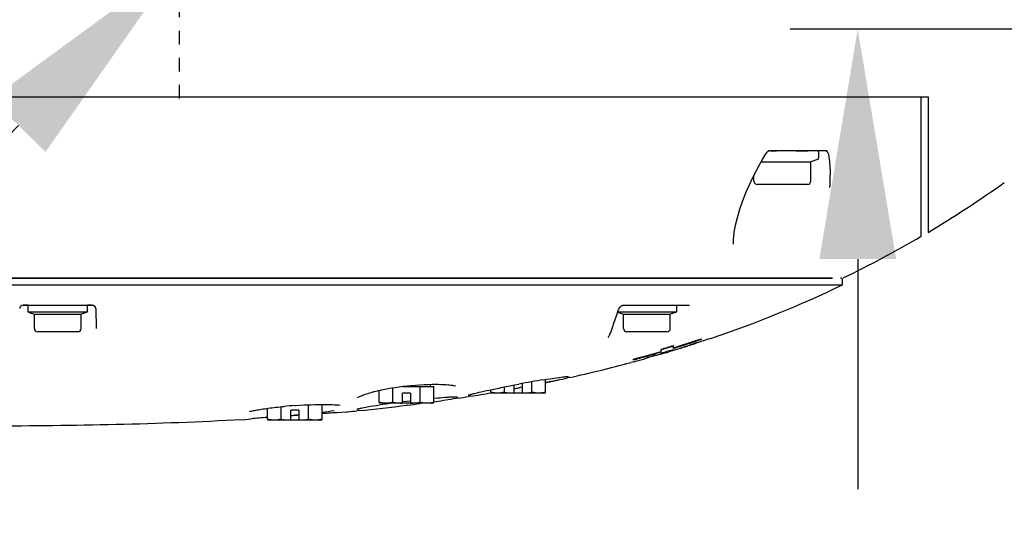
# Model space of a CAD drawing. Header units: millimetres. Extents: x 7426 to 8300, y 124 to 421.
# Tile 31 of 135: x 7989.27 to 7996.54, y 171.15 to 174.96. Entities that reach past the tile are written whole.
import ezdxf
from ezdxf import colors
from ezdxf.entities.mleader import LeaderData, LeaderLine
from ezdxf.math import Vec2, Vec3

# ---------------------------------------------------------------- set-up
doc = ezdxf.new("R2010")
doc.units = ezdxf.units.MM
doc.linetypes.add('BANKLINE1', pattern=[5.5, 4, -1.5])
doc.linetypes.add('CENTER', pattern=[0.6, 0.375, -0.075, 0.075, -0.075])
doc.layers.add('00_COMPONENTS', color=7, linetype='BANKLINE1')
doc.layers.add('外形图', color=7, linetype='Continuous')
doc.styles.add('微软雅黑', font='msyh.ttc')
doc.dimstyles.new('尺寸标注_1_20比例', dxfattribs={"dimtxt": 2.1, "dimasz": 1.7, "dimexe": 0.5, "dimexo": 0.4, "dimgap": 0.5, "dimtad": 1, "dimdec": 1, "dimlfac": 20, "dimdsep": 46, "dimtxsty": '微软雅黑', "dimcen": 0.09, "dimadec": 0, "dimazin": 0, "dimtp": 0.01, "dimtm": 0.01, "dimtfac": 1, "dimtdec": 1, "dimtofl": 0, "dimtmove": 0, "dimatfit": 3, "dimfxl": 1, "dimtolj": 1, "dimarcsym": 0})

# ---------------------------------------------------------------- blocks, each defined once
blk = doc.blocks.new('*D1482')
at = {"layer": '00_COMPONENTS', "color": 0, "linetype": 'ByBlock', "lineweight": -2, "ltscale": 20}
for p, q in [((7987.6934, 179.5891), (7987.6934, 186.0434)), ((7989.0008, 177.8891), (7987.1934, 177.8891)), ((7989.0008, 175.3891), (7987.1934, 175.3891)), ((7987.6934, 173.6891), (7987.6934, 171.9891))]:
    blk.add_line(p, q, dxfattribs=at)
at = {"layer": '00_COMPONENTS', "color": 0}
for points in [[(7987.4101, 179.5891), (7987.9767, 179.5891), (7987.6934, 177.8891)], [(7987.9767, 173.6891), (7987.4101, 173.6891), (7987.6934, 175.3891)]]:
    blk.add_solid(points, dxfattribs=at)
at = {"layer": 'Defpoints', "color": 0}
for p in [(7989.4008, 177.8891), (7987.6934, 175.3891), (7989.4008, 175.3891)]:
    blk.add_point(p, dxfattribs=at)
at = {"layer": '00_COMPONENTS', "color": 0, "insert": (7986.1075, 184.0927), "char_height": 2.1, "attachment_point": 5, "rotation": 90, "style": '微软雅黑'}
blk.add_mtext('\\A1;50', dxfattribs=at)
blk = doc.blocks.new('*D1501')
at = {"layer": '00_COMPONENTS', "color": 0, "linetype": 'ByBlock', "lineweight": -2, "ltscale": 20}
for p, q in [((7995.4597, 180.0891), (7995.4597, 186.2277)), ((7999.8008, 178.3891), (7994.9597, 178.3891)), ((7999.8008, 174.8891), (7994.9597, 174.8891)), ((7995.4597, 173.1891), (7995.4597, 171.4891))]:
    blk.add_line(p, q, dxfattribs=at)
at = {"layer": '00_COMPONENTS', "color": 0}
for points in [[(7995.1764, 180.0891), (7995.7431, 180.0891), (7995.4597, 178.3891)], [(7995.7431, 173.1891), (7995.1764, 173.1891), (7995.4597, 174.8891)]]:
    blk.add_solid(points, dxfattribs=at)
at = {"layer": 'Defpoints', "color": 0}
for p in [(8000.2008, 178.3891), (7995.4597, 174.8891), (8000.2008, 174.8891)]:
    blk.add_point(p, dxfattribs=at)
at = {"layer": '00_COMPONENTS', "color": 0, "insert": (7993.8745, 184.2344), "char_height": 2.1, "attachment_point": 5, "rotation": 90, "style": '微软雅黑'}
blk.add_mtext('\\A1;70', dxfattribs=at)

msp = doc.modelspace()

# ---------------------------------------------------------------- linework, layer by layer
at = {"layer": '外形图', "linetype": 'CENTER', "ltscale": 0.05}
msp.add_line((7990.4534, 174.376), (7990.4534, 176.4079), dxfattribs=at)
at = {"layer": '外形图', "linetype": 'Continuous'}
for p, q in [((7982.4177, 174.3891), (7995.2192, 174.3891)), ((7982.4177, 174.3891), (7995.9284, 174.3891)), ((7995.2192, 174.3891), (7995.9784, 174.3891)), ((7995.9284, 173.3578), (7995.9284, 174.3891)), ((7995.9784, 174.3891), (7995.9784, 173.3873)), ((7994.7811, 173.9669), (7994.7877, 173.9775)), ((7995.2335, 173.9891), (7994.8085, 173.9891)), ((7994.8165, 173.9891), (7994.8595, 173.9891)), ((7995.0043, 173.9891), (7995.0888, 173.9891)), ((7995.1734, 173.9396), (7995.1734, 173.9741)), ((7995.2428, 173.9682), (7995.2465, 173.9437)), ((7994.7456, 173.9073), (7995.1134, 173.9073)), ((7995.1635, 173.9255), (7995.1134, 173.9073)), ((7995.1134, 173.7666), (7995.1134, 173.9073)), ((7995.2465, 173.9437), (7995.2507, 173.9096)), ((7994.672, 173.7665), (7994.6924, 173.8084)), ((7994.6934, 173.7666), (7994.6934, 173.8103)), ((7995.2565, 173.8129), (7995.2565, 173.8131)), ((7994.6383, 173.6908), (7994.6571, 173.7342)), ((7994.6571, 173.7342), (7994.672, 173.7665)), ((7995.0884, 173.7416), (7994.7184, 173.7416)), ((7994.5414, 173.2999), (7994.5414, 173.2996)), ((7974.013, 173.0493), (7995.2737, 173.0493)), ((7995.2701, 173.0493), (7974.0145, 173.0493)), ((7989.4295, 173.0493), (7989.4284, 173.0493)), ((7989.6784, 173.0493), (7989.6517, 173.0493)), ((7989.8622, 173.0493), (7993.5706, 173.0493)), ((7989.9043, 173.0493), (7990.2437, 173.0493)), ((7993.6296, 173.0493), (7993.572, 173.0493)), ((7993.7795, 173.0493), (7993.7784, 173.0493)), ((7994.0284, 173.0493), (7994.0017, 173.0493)), ((7994.1489, 173.0493), (7994.1689, 173.0493)), ((7994.1795, 173.0493), (7994.4313, 173.0493)), ((7994.8316, 173.0493), (7994.8047, 173.0493)), ((7995.3481, 172.9993), (7995.3481, 173.0343)), ((7973.9974, 172.9993), (7990.6778, 172.9993)), ((7990.678, 172.9993), (7993.5501, 172.9993)), ((7993.5501, 172.9993), (7994.9012, 172.9993)), ((7994.9012, 172.9993), (7995.3481, 172.9993)), ((7989.3321, 172.8493), (7989.2978, 172.8493)), ((7989.2978, 172.8493), (7989.8091, 172.8493)), ((7989.3334, 172.8493), (7989.3334, 172.7993)), ((7989.3334, 172.8493), (7989.7734, 172.8493)), ((7989.3334, 172.7993), (7989.7734, 172.7993)), ((7989.3433, 172.7957), (7989.3809, 172.782)), ((7989.3809, 172.6768), (7989.3809, 172.782)), ((7989.3809, 172.782), (7989.7259, 172.782)), ((7989.7635, 172.7957), (7989.7259, 172.782)), ((7989.7259, 172.6768), (7989.7259, 172.782)), ((7989.7734, 172.7993), (7989.7734, 172.8493)), ((7989.8036, 172.8493), (7989.7734, 172.8493)), ((7989.834, 172.825), (7989.8379, 172.6763)), ((7993.6781, 172.7696), (7993.6937, 172.8164)), ((7993.688, 172.7993), (7994.1234, 172.7993)), ((7993.6933, 172.7957), (7993.7309, 172.782)), ((7993.7284, 172.8493), (7994.2167, 172.8493)), ((7993.7309, 172.782), (7994.0759, 172.782)), ((7993.7309, 172.6768), (7993.7309, 172.782)), ((7993.7349, 172.8493), (7994.1234, 172.8493)), ((7994.1135, 172.7957), (7994.0759, 172.782)), ((7994.0759, 172.6768), (7994.0759, 172.782)), ((7994.1234, 172.7993), (7994.1234, 172.8493)), ((7989.7009, 172.6518), (7989.4059, 172.6518)), ((7993.6303, 172.6343), (7993.6336, 172.6412)), ((7993.6336, 172.6412), (7993.6364, 172.648)), ((7993.6364, 172.648), (7993.6389, 172.6548)), ((7993.6389, 172.6548), (7993.6514, 172.6907)), ((7994.0509, 172.6518), (7993.7559, 172.6518)), ((7993.6171, 172.6096), (7993.6171, 172.6098)), ((7993.6206, 172.6173), (7993.6237, 172.6224)), ((7993.6285, 172.6308), (7993.6303, 172.6343)), ((7994.2362, 172.5604), (7994.2509, 172.5652)), ((7994.2509, 172.5652), (7994.2724, 172.5722)), ((7994.2724, 172.5708), (7994.2675, 172.5691)), ((7994.2714, 172.5702), (7994.2724, 172.5708)), ((7994.3034, 172.6012), (7994.3034, 172.5958)), ((7994.3756, 172.6038), (7994.3675, 172.601)), ((7994.3675, 172.6037), (7994.3675, 172.6011)), ((7993.9859, 172.4963), (7993.9634, 172.4898)), ((7994.0084, 172.503), (7993.9859, 172.4963)), ((7994.0121, 172.4955), (7994.0083, 172.4945)), ((7994.0084, 172.4942), (7994.0084, 172.5238)), ((7994.0178, 172.4972), (7994.0121, 172.4955)), ((7994.0586, 172.535), (7994.0486, 172.532)), ((7994.0586, 172.5091), (7994.0486, 172.5062)), ((7994.0686, 172.5381), (7994.0586, 172.535)), ((7994.0686, 172.5122), (7994.0586, 172.5091)), ((7994.0849, 172.5107), (7994.0654, 172.5049)), ((7994.0984, 172.5301), (7994.0984, 172.5512)), ((7994.0984, 172.5352), (7994.1215, 172.5424)), ((7994.1044, 172.5319), (7994.0984, 172.5301)), ((7994.0984, 172.522), (7994.0984, 172.5212)), ((7994.1359, 172.5266), (7994.1478, 172.5304)), ((7994.1478, 172.5304), (7994.1528, 172.5321)), ((7994.1887, 172.5428), (7994.1812, 172.5404)), ((7994.1912, 172.5436), (7994.1888, 172.5428)), ((7993.8083, 172.4316), (7993.7839, 172.425)), ((7993.8034, 172.4448), (7993.8034, 172.4497)), ((7993.888, 172.4535), (7993.888, 172.4559)), ((7993.9536, 172.4739), (7993.9435, 172.4711)), ((7993.9966, 172.487), (7993.9966, 172.4846)), ((7994.0037, 172.4866), (7993.9966, 172.4845)), ((7994.0065, 172.4874), (7994.0037, 172.4866)), ((7993.0544, 172.2066), (7993.0544, 172.2829)), ((7993.143, 172.2979), (7993.1655, 172.3016)), ((7993.1555, 172.2066), (7993.1555, 172.3)), ((7993.1705, 172.2799), (7993.1556, 172.2768)), ((7993.1655, 172.3016), (7993.1917, 172.3057)), ((7993.1805, 172.2824), (7993.1704, 172.2803)), ((7993.1917, 172.3057), (7993.2159, 172.3094)), ((7993.2159, 172.3094), (7993.2379, 172.3127)), ((7993.2426, 172.295), (7993.2345, 172.2933)), ((7993.2577, 172.3155), (7993.2829, 172.3188)), ((7993.2829, 172.3188), (7993.2901, 172.3197)), ((7993.2901, 172.3197), (7993.2967, 172.3204)), ((7993.2967, 172.3204), (7993.3027, 172.3211)), ((7993.3027, 172.3211), (7993.3081, 172.3217)), ((7993.3311, 172.3143), (7993.3176, 172.3113)), ((7991.9263, 172.1316), (7991.9263, 172.219)), ((7992.0274, 172.1316), (7992.0274, 172.2387)), ((7992.1025, 172.2493), (7992.3305, 172.2493)), ((7992.2294, 172.1316), (7992.2294, 172.2493)), ((7992.289, 172.2636), (7992.3188, 172.2642)), ((7992.3034, 172.2639), (7992.3034, 172.2493)), ((7992.3188, 172.2642), (7992.3471, 172.2644)), ((7992.3305, 172.1316), (7992.3305, 172.2493)), ((7992.3471, 172.2644), (7992.3578, 172.2643)), ((7992.3579, 172.2643), (7992.3631, 172.2643)), ((7992.3631, 172.2643), (7992.3836, 172.2638)), ((7992.6279, 172.1965), (7992.6492, 172.2017)), ((7992.6492, 172.2017), (7992.6641, 172.2053)), ((7992.6641, 172.2053), (7992.6805, 172.2091)), ((7992.6805, 172.2091), (7992.6985, 172.2132)), ((7992.6985, 172.2132), (7992.7181, 172.2175)), ((7992.7181, 172.2175), (7992.7391, 172.222)), ((7992.7391, 172.222), (7992.7616, 172.2268)), ((7992.7513, 172.2066), (7992.7513, 172.2246)), ((7992.7784, 172.1993), (7992.7513, 172.2066)), ((7992.7631, 172.203), (7992.7523, 172.2011)), ((7992.7616, 172.2268), (7992.7854, 172.2318)), ((7992.7854, 172.2318), (7992.8105, 172.2369)), ((7992.8105, 172.2369), (7992.8367, 172.2422)), ((7992.8367, 172.2422), (7992.8639, 172.2476)), ((7992.8524, 172.2066), (7992.8524, 172.2453)), ((7992.8639, 172.2476), (7992.892, 172.253)), ((7992.892, 172.253), (7992.9262, 172.2595)), ((7992.9234, 172.1993), (7992.9234, 172.259)), ((7992.9262, 172.2595), (7992.958, 172.2655)), ((7992.9629, 172.2391), (7992.958, 172.2382)), ((7992.9612, 172.2386), (7992.9581, 172.238)), ((7992.9641, 172.2391), (7992.9612, 172.2386)), ((7992.9669, 172.2398), (7992.9629, 172.2391)), ((7992.9669, 172.2397), (7992.9641, 172.2391)), ((7992.9834, 172.243), (7992.9669, 172.2398)), ((7992.9835, 172.2428), (7992.9669, 172.2397)), ((7992.9834, 172.2702), (7992.9834, 172.1993)), ((7993.1284, 172.1993), (7993.1555, 172.2066)), ((7991.9534, 172.1243), (7991.9263, 172.1316)), ((7992.0984, 172.1243), (7992.0984, 172.1993)), ((7992.1584, 172.1993), (7992.0984, 172.1993)), ((7992.0984, 172.1364), (7992.1314, 172.1405)), ((7992.1314, 172.1405), (7992.1563, 172.1434)), ((7992.1584, 172.1993), (7992.1584, 172.1243)), ((7992.3034, 172.1243), (7992.3305, 172.1316)), ((7992.3305, 172.1616), (7992.356, 172.1639)), ((7992.356, 172.1639), (7992.3759, 172.1655)), ((7992.3759, 172.1655), (7992.3942, 172.167)), ((7992.3942, 172.167), (7992.4111, 172.1682)), ((7992.4111, 172.1682), (7992.4265, 172.1693)), ((7992.4265, 172.1693), (7992.4404, 172.1702)), ((7992.4404, 172.1702), (7992.4489, 172.1707)), ((7992.4489, 172.1707), (7992.4567, 172.1711)), ((7992.4567, 172.1711), (7992.464, 172.1715)), ((7992.464, 172.1715), (7992.4707, 172.1718)), ((7992.4707, 172.1718), (7992.4768, 172.172)), ((7992.4939, 172.1596), (7992.4713, 172.1563)), ((7992.5067, 172.1616), (7992.4939, 172.1596)), ((7992.6005, 172.1761), (7992.5865, 172.1739)), ((7992.6054, 172.1904), (7992.611, 172.192)), ((7992.611, 172.192), (7992.6173, 172.1937)), ((7993.1555, 172.1993), (7992.7513, 172.1993)), ((7992.9234, 172.1993), (7992.7784, 172.1993)), ((7993.1284, 172.1993), (7992.9834, 172.1993)), ((7991.1013, 172.0066), (7991.1013, 172.0868)), ((7991.2024, 172.0066), (7991.2024, 172.0989)), ((7991.2734, 171.9993), (7991.2734, 172.0743)), ((7991.3334, 172.0743), (7991.2734, 172.0743)), ((7991.3051, 172.1077), (7991.3102, 172.1081)), ((7991.3102, 172.1081), (7991.3404, 172.11)), ((7991.3334, 172.0743), (7991.3334, 171.9993)), ((7991.4044, 172.0066), (7991.4044, 172.1131)), ((7991.5055, 172.0066), (7991.5055, 172.1153)), ((7991.6134, 172.0567), (7991.6857, 172.0611)), ((7991.6751, 172.1044), (7991.6751, 172.1044)), ((7991.6857, 172.0611), (7991.6955, 172.0617)), ((7991.7753, 172.0696), (7991.7619, 172.0683)), ((7991.804, 172.0909), (7991.8274, 172.0955)), ((7991.8274, 172.0955), (7991.8381, 172.0975)), ((7991.8381, 172.0975), (7991.8497, 172.0996)), ((7991.8497, 172.0996), (7991.8621, 172.1018)), ((7991.8621, 172.1018), (7991.8822, 172.1052)), ((7991.8822, 172.1052), (7991.9041, 172.1088)), ((7991.9041, 172.1088), (7991.9277, 172.1126)), ((7992.3305, 172.1243), (7991.9263, 172.1243)), ((7991.9277, 172.1126), (7991.9529, 172.1164)), ((7991.9529, 172.1164), (7991.9796, 172.1204)), ((7992.0984, 172.1243), (7991.9534, 172.1243)), ((7991.9796, 172.1204), (7992.0076, 172.1244)), ((7992.1351, 172.1103), (7992.1315, 172.1099)), ((7992.3034, 172.1243), (7992.1584, 172.1243)), ((7992.2419, 172.124), (7992.2287, 172.1223)), ((7990.913, 172.0024), (7990.9829, 172.0092)), ((7991.1284, 171.9993), (7991.1013, 172.0066)), ((7991.5055, 171.9993), (7991.1013, 171.9993)), ((7991.2734, 171.9993), (7991.1284, 171.9993)), ((7991.4784, 171.9993), (7991.3334, 171.9993)), ((7991.4784, 171.9993), (7991.5055, 172.0066))]:
    msp.add_line(p, q, dxfattribs=at)
for points in [[(7994.7362, 173.8909), (7994.7587, 173.93), (7994.7811, 173.9669)], [(7994.7877, 173.9775), (7994.7892, 173.9795), (7994.7923, 173.9828), (7994.796, 173.9855), (7994.8001, 173.9875), (7994.8016, 173.988)], [(7994.8016, 173.988), (7994.8008, 173.9877), (7994.7993, 173.9872), (7994.7978, 173.9866), (7994.7966, 173.986)], [(7994.8085, 173.9891), (7994.8073, 173.9891), (7994.8061, 173.989), (7994.8049, 173.9888), (7994.8035, 173.9885), (7994.8022, 173.9882), (7994.8016, 173.988)], [(7994.6924, 173.8084), (7994.7139, 173.85), (7994.7362, 173.8909)], [(7995.2507, 173.9096), (7995.2538, 173.8742), (7995.2558, 173.8375), (7995.2565, 173.8131)], [(7994.5414, 173.2999), (7994.5429, 173.3343), (7994.5485, 173.3861), (7994.5579, 173.4402), (7994.5712, 173.4968), (7994.5888, 173.5573), (7994.6111, 173.6222), (7994.6383, 173.6908)], [(7993.6937, 172.8164), (7993.6942, 172.8179), (7993.6951, 172.8201), (7993.6962, 172.8223), (7993.6974, 172.8246), (7993.6987, 172.8268), (7993.7003, 172.829), (7993.7019, 172.8312), (7993.7037, 172.8333), (7993.7057, 172.8354)], [(7993.7057, 172.8354), (7993.7078, 172.8374), (7993.71, 172.8394), (7993.7124, 172.8412), (7993.715, 172.843), (7993.7177, 172.8446)], [(7993.7177, 172.8446), (7993.7205, 172.846), (7993.7234, 172.8473), (7993.7263, 172.8482), (7993.7291, 172.8489)], [(7993.7291, 172.8489), (7993.7317, 172.8492), (7993.7336, 172.8493)], [(7993.6514, 172.6907), (7993.6602, 172.7165), (7993.6691, 172.7428), (7993.6781, 172.7696)], [(7993.6171, 172.6096), (7993.6171, 172.6097), (7993.6174, 172.611), (7993.6185, 172.6136), (7993.6206, 172.6173)], [(7993.6237, 172.6224), (7993.626, 172.6263), (7993.6285, 172.6308)], [(7993.2379, 172.3127), (7993.253, 172.3148), (7993.2577, 172.3155)], [(7993.3081, 172.3217), (7993.3106, 172.3219), (7993.3129, 172.3221), (7993.3151, 172.3223), (7993.3172, 172.3225), (7993.3191, 172.3227), (7993.3208, 172.3228), (7993.3224, 172.3229), (7993.3239, 172.323)], [(7991.8234, 172.1906), (7991.8348, 172.1944), (7991.8472, 172.1982), (7991.8604, 172.2021), (7991.8746, 172.2061), (7991.8897, 172.2101), (7991.9055, 172.2141), (7991.9222, 172.2181), (7991.9395, 172.222), (7991.9447, 172.2232)], [(7991.9447, 172.2232), (7991.9677, 172.228), (7991.9922, 172.2326), (7992.018, 172.2372), (7992.0452, 172.2415), (7992.0735, 172.2456), (7992.1027, 172.2494), (7992.1329, 172.2528), (7992.1639, 172.2559), (7992.1952, 172.2585), (7992.2266, 172.2607), (7992.258, 172.2624), (7992.289, 172.2636)], [(7992.3836, 172.2638), (7992.402, 172.2631), (7992.4186, 172.2622)], [(7992.4186, 172.2622), (7992.4333, 172.2611), (7992.4462, 172.2598)], [(7992.4462, 172.2598), (7992.4574, 172.2584), (7992.467, 172.2569), (7992.4751, 172.2554), (7992.4817, 172.2539), (7992.4868, 172.2524), (7992.4905, 172.2511), (7992.4908, 172.251)], [(7991.7673, 172.1647), (7991.767, 172.1643), (7991.7675, 172.1648), (7991.7693, 172.1663), (7991.7722, 172.1683), (7991.7762, 172.1708), (7991.7815, 172.1736), (7991.7878, 172.1766), (7991.7951, 172.1799), (7991.8036, 172.1833)], [(7991.8036, 172.1833), (7991.813, 172.1869), (7991.8234, 172.1906)], [(7992.4768, 172.172), (7992.4823, 172.1722), (7992.4849, 172.1723), (7992.4873, 172.1723), (7992.4896, 172.1723), (7992.4918, 172.1724), (7992.4938, 172.1724), (7992.4957, 172.1724), (7992.4975, 172.1724), (7992.4991, 172.1723), (7992.5005, 172.1723), (7992.5018, 172.1722), (7992.5029, 172.1722), (7992.5039, 172.1721), (7992.5047, 172.1721)], [(7992.5849, 172.1839), (7992.5848, 172.1838), (7992.5847, 172.1838), (7992.585, 172.1839), (7992.5855, 172.1841), (7992.5862, 172.1844), (7992.5871, 172.1847), (7992.5882, 172.1851), (7992.5895, 172.1856), (7992.5909, 172.1861), (7992.5925, 172.1866), (7992.5942, 172.1871), (7992.5961, 172.1877), (7992.5982, 172.1884), (7992.6004, 172.189), (7992.6028, 172.1897), (7992.6054, 172.1904)], [(7992.6173, 172.1937), (7992.6242, 172.1955), (7992.6279, 172.1965)], [(7990.9704, 172.0631), (7990.9769, 172.0647), (7990.9839, 172.0663), (7990.9914, 172.068)], [(7990.9914, 172.068), (7990.9994, 172.0697), (7991.0079, 172.0714), (7991.017, 172.0732), (7991.0266, 172.0749), (7991.0367, 172.0767), (7991.0473, 172.0786), (7991.0584, 172.0804), (7991.07, 172.0822), (7991.0821, 172.084), (7991.0947, 172.0859), (7991.1077, 172.0877), (7991.1212, 172.0895), (7991.1352, 172.0913), (7991.1496, 172.0931), (7991.1644, 172.0948), (7991.1796, 172.0965), (7991.1951, 172.0982), (7991.211, 172.0998), (7991.2252, 172.1012)], [(7991.3404, 172.11), (7991.3698, 172.1116), (7991.3982, 172.1129), (7991.4255, 172.1139), (7991.4517, 172.1146)], [(7991.4517, 172.1146), (7991.4766, 172.1151), (7991.5002, 172.1153), (7991.5225, 172.1153), (7991.5433, 172.1151), (7991.5628, 172.1148), (7991.5807, 172.1142), (7991.5973, 172.1135), (7991.6123, 172.1126)], [(7991.6123, 172.1126), (7991.6259, 172.1117), (7991.638, 172.1106)], [(7991.7607, 172.08), (7991.7606, 172.08), (7991.7606, 172.08), (7991.761, 172.0802), (7991.7617, 172.0805), (7991.7626, 172.0808), (7991.7637, 172.0811), (7991.7651, 172.0816), (7991.7666, 172.082), (7991.7683, 172.0825), (7991.7702, 172.0831), (7991.7723, 172.0836), (7991.7746, 172.0842), (7991.7771, 172.0849), (7991.7798, 172.0855), (7991.7827, 172.0862), (7991.7858, 172.0869), (7991.789, 172.0877), (7991.7925, 172.0884)], [(7991.7925, 172.0884), (7991.8, 172.09), (7991.804, 172.0909)]]:
    msp.add_lwpolyline(points, dxfattribs=at)
for centre, radius, start, end in [((7995.1584, 173.9741), 0.015, 0, 90), ((7995.2181, 173.9641), 0.025, 9.45215, 89.85845), ((7995.1584, 173.9396), 0.015, 290, 0), ((7993.9271, 173.7902), 1.3296, 356.90217, 0.98189), ((7994.7184, 173.7666), 0.025, 180, 270), ((7995.0884, 173.7666), 0.025, 270, 0), ((7991.9452, 180.169), 7.8904, 300.74105, 305.62967), ((7991.8334, 180.361), 8.1126, 295.70169, 300.31597), ((7995.3331, 173.0343), 0.015, 0, 90), ((7991.6221, 180.7675), 8.6156, 288.63852, 295.62474), ((7989.2978, 172.8243), 0.025, 90, 178.5), ((7989.2978, 172.8243), 0.025, 129.23099, 139.13641), ((7989.2978, 172.8243), 0.025, 109.48943, 119.3565), ((7989.3484, 172.8098), 0.015, 224.44366, 250), ((7989.7584, 172.8098), 0.015, 290, 315.55634), ((7989.8091, 172.8243), 0.025, 1.5, 90), ((7993.6984, 172.8098), 0.015, 225.85102, 250), ((7994.1084, 172.8098), 0.015, 290, 315.55634), ((7989.4059, 172.6768), 0.025, 180, 270), ((7989.7009, 172.6768), 0.025, 270, 0), ((7993.7559, 172.6768), 0.025, 180, 270), ((7994.0509, 172.6768), 0.025, 270, 0), ((7991.5492, 180.8078), 8.6564, 287.28679, 288.55194), ((7991.5063, 180.9678), 8.8269, 287.3912, 288.16753), ((7993.3991, 175.0474), 2.6261, 288.70908, 288.94495), ((7993.4229, 174.9783), 2.553, 288.94441, 289.32054), ((7991.5463, 180.8451), 8.6978, 288.16872, 288.48061), ((7991.4394, 181.2605), 9.1385, 288.0598, 288.40043), ((7991.4613, 181.1946), 9.0691, 288.40051, 288.69005), ((7991.3796, 181.3681), 9.2419, 285.20455, 286.52583), ((7991.2894, 181.7592), 9.6617, 286.33288, 286.69693), ((7993.2811, 175.0942), 2.6746, 285.77755, 286.6751), ((7993.2261, 175.2627), 2.8767, 285.97493, 286.6138), ((7990.461, 184.4032), 12.4014, 286.91156, 287.05576), ((7990.458, 184.4204), 12.4436, 286.867, 287.01068), ((7993.0789, 175.8339), 3.4721, 286.84273, 287.43146), ((7991.4664, 181.0946), 8.9598, 287.12311, 287.39241), ((7993.0912, 175.7944), 3.4307, 287.43206, 287.72894), ((7993.7524, 173.8752), 1.4019, 286.34379, 286.51996), ((7993.755, 173.8664), 1.3927, 286.52025, 286.69275), ((7993.1143, 175.7231), 3.3557, 288.02804, 288.3302), ((7993.1332, 175.6661), 3.2957, 288.32923, 288.94249), ((7993.2274, 175.5746), 3.1806, 287.45129, 287.59437), ((7993.2912, 175.3741), 2.9701, 287.63881, 288.04374), ((7993.1565, 175.598), 3.2238, 288.94358, 289.25603), ((7993.3583, 175.1685), 2.7539, 288.04124, 288.70544), ((7993.1718, 175.5542), 3.1773, 289.25604, 289.57238), ((7991.0168, 182.7638), 10.7027, 282.48815, 284.9839), ((7991.3008, 181.6624), 9.5513, 285.18951, 285.47637), ((7991.1709, 182.1759), 10.095, 285.14453, 285.614), ((7991.3466, 181.4979), 9.3805, 285.4751, 286.19817), ((7991.252, 181.8742), 9.7802, 285.63575, 286.07801), ((7998.687, 155.0664), 18.0396, 105.24504, 105.38604), ((7995.017, 168.5444), 4.0708, 105.0089, 105.14322), ((7991.2808, 181.7741), 9.6761, 286.07842, 286.30048), ((7994.5799, 170.1779), 2.3799, 104.65296, 105.02945), ((7994.6851, 162.9543), 9.4701, 99.36632, 100.50841), ((7991.6472, 179.5046), 7.3831, 281.78791, 281.90634), ((7990.8216, 183.638), 11.5984, 281.68413, 281.84795), ((7991.845, 178.57), 6.4279, 281.99139, 282.12195), ((7992.0402, 177.6636), 5.5006, 282.1174, 282.4242), ((7990.8387, 183.5565), 11.5151, 281.84796, 282.00848), ((7992.2628, 176.6521), 4.4649, 282.42626, 282.67463), ((7990.8714, 183.4035), 11.3587, 282.04922, 282.43674), ((7990.5482, 185.1142), 13.0998, 279.01368, 279.68652), ((7992.786, 172.4546), 0.2567, 282.81799, 284.99382), ((7990.69, 184.306), 12.2793, 280.48006, 280.6441), ((7993.1209, 172.4546), 0.2567, 255.00618, 257.18201), ((7991.961, 172.3796), 0.2567, 282.81799, 284.99382), ((7992.2959, 172.3796), 0.2567, 255.00618, 257.18201), ((7990.4008, 186.0729), 14.0698, 277.88048, 278.46227), ((7990.4789, 185.5497), 13.5408, 278.61262, 278.95444), ((7991.5264, 168.9181), 3.1975, 93.96757, 95.41717), ((7990.0456, 189.0533), 17.0716, 275.54628, 275.77009), ((7990.1624, 187.9349), 15.9471, 275.80491, 277.09304), ((7990.2846, 186.9309), 14.9356, 277.11714, 277.47929), ((7992.3477, 157.5531), 14.5204, 94.92878, 95.39311), ((7991.136, 172.2546), 0.2567, 282.81799, 284.99382), ((7990.8714, 177.906), 5.8839, 274.22801, 274.50304), ((7991.4709, 172.2546), 0.2567, 255.00618, 257.18201)]:
    msp.add_arc(centre, radius, start, end, dxfattribs=at)
for points in [[(7994.0084, 172.5238), (7994.0385, 172.5327), (7994.0685, 172.5417), (7994.0983, 172.5515)], [(7992.8524, 172.2066), (7992.8759, 172.2034), (7992.8997, 172.2011), (7992.9234, 172.2)], [(7992.9834, 172.2), (7993.0072, 172.2011), (7993.0309, 172.2034), (7993.0544, 172.2066)], [(7993.1282, 172.2009), (7993.1205, 172.1999), (7993.1127, 172.1993), (7993.105, 172.1993)], [(7993.1555, 172.2066), (7993.1465, 172.2042), (7993.1374, 172.2022), (7993.1282, 172.2009)], [(7992.0274, 172.1316), (7992.0509, 172.1284), (7992.0747, 172.1261), (7992.0984, 172.125)], [(7992.1584, 172.125), (7992.1822, 172.1261), (7992.2059, 172.1284), (7992.2294, 172.1316)], [(7992.3305, 172.1316), (7992.3215, 172.1292), (7992.3124, 172.1272), (7992.3032, 172.1259)], [(7991.5955, 172.0686), (7991.5656, 172.0639), (7991.5355, 172.0601), (7991.5055, 172.0567)], [(7991.5523, 172.053), (7991.5727, 172.0543), (7991.593, 172.0555), (7991.6134, 172.0567)], [(7992.3032, 172.1259), (7992.2955, 172.1249), (7992.2877, 172.1243), (7992.28, 172.1243)], [(7990.913, 172.0024), (7990.2939, 171.9676), (7989.6735, 171.9572), (7989.0534, 171.9548)], [(7991.2024, 172.0066), (7991.2259, 172.0034), (7991.2497, 172.0011), (7991.2734, 172)], [(7991.3334, 172), (7991.3572, 172.0011), (7991.3809, 172.0034), (7991.4044, 172.0066)], [(7991.4782, 172.0009), (7991.4705, 171.9999), (7991.4627, 171.9993), (7991.455, 171.9993)], [(7991.5055, 172.0066), (7991.4965, 172.0042), (7991.4874, 172.0022), (7991.4782, 172.0009)], [(7991.5056, 172.05), (7991.5212, 172.051), (7991.5367, 172.052), (7991.5523, 172.053)]]:
    msp.add_open_spline(points, degree=3, dxfattribs=at)
for points, knots in [([(7994.1812, 172.5404), (7994.177, 172.5391), (7994.1683, 172.5364), (7994.1596, 172.5337), (7994.1551, 172.5324)], [0, 0, 0, 0, 0.484602, 1, 1, 1, 1]), ([(7993.9966, 172.4848), (7993.9966, 172.4862), (7993.9865, 172.4805), (7993.9828, 172.4817), (7993.9779, 172.4804)], [0, 0, 0, 0, 0.209749, 1, 1, 1, 1]), ([(7992.8019, 172.1993), (7992.7976, 172.1993), (7992.7806, 172.2), (7992.7637, 172.2033), (7992.7513, 172.2066)], [0, 0, 0, 0, 0.247971, 1, 1, 1, 1]), ([(7992.8429, 172.2042), (7992.8395, 172.2035), (7992.826, 172.2007), (7992.8122, 172.1993), (7992.8019, 172.1993)], [0, 0, 0, 0, 0.252323, 1, 1, 1, 1]), ([(7993.105, 172.1993), (7993.0946, 172.1993), (7993.0808, 172.2007), (7993.0673, 172.2035), (7993.0639, 172.2042)], [0, 0, 0, 0, 0.747677, 1, 1, 1, 1]), ([(7991.9769, 172.1243), (7991.9726, 172.1243), (7991.9556, 172.125), (7991.9387, 172.1283), (7991.9263, 172.1316)], [0, 0, 0, 0, 0.247971, 1, 1, 1, 1]), ([(7992.0179, 172.1292), (7992.0145, 172.1285), (7992.001, 172.1257), (7991.9872, 172.1243), (7991.9769, 172.1243)], [0, 0, 0, 0, 0.252323, 1, 1, 1, 1]), ([(7992.28, 172.1243), (7992.2696, 172.1243), (7992.2558, 172.1257), (7992.2423, 172.1285), (7992.2389, 172.1292)], [0, 0, 0, 0, 0.747677, 1, 1, 1, 1]), ([(7991.1519, 171.9993), (7991.1476, 171.9993), (7991.1306, 172), (7991.1137, 172.0033), (7991.1013, 172.0066)], [0, 0, 0, 0, 0.247971, 1, 1, 1, 1]), ([(7991.1929, 172.0042), (7991.1895, 172.0035), (7991.176, 172.0007), (7991.1622, 171.9993), (7991.1519, 171.9993)], [0, 0, 0, 0, 0.252323, 1, 1, 1, 1]), ([(7991.2734, 172.0338), (7991.2787, 172.0342), (7991.2893, 172.035), (7991.2999, 172.0358), (7991.3053, 172.0362)], [0, 0, 0, 0, 0.499678, 1, 1, 1, 1]), ([(7991.3053, 172.0362), (7991.3102, 172.0366), (7991.3201, 172.0373), (7991.33, 172.038), (7991.335, 172.0384)], [0, 0, 0, 0, 0.500144, 1, 1, 1, 1]), ([(7991.455, 171.9993), (7991.4446, 171.9993), (7991.4308, 172.0007), (7991.4173, 172.0035), (7991.4139, 172.0042)], [0, 0, 0, 0, 0.747677, 1, 1, 1, 1])]:
    msp.add_open_spline(points, degree=3, knots=knots, dxfattribs=at)

# ---------------------------------------------------------------- dimensions: what is measured, and where the dimension line sits
at = {"layer": '00_COMPONENTS', "linetype": 'ByBlock', "ltscale": 20}
for base, p1, p2, picture, middle in [((7995.4597, 174.8891), (8000.2008, 178.3891), (8000.2008, 174.8891), '*D1501', (7995.4597, 184.2344)), ((7987.6934, 175.3891), (7989.4008, 177.8891), (7989.4008, 175.3891), '*D1482', (7987.6934, 184.0927))]:
    dim = msp.add_linear_dim(base=base, p1=p1, p2=p2, angle=90, dimstyle='尺寸标注_1_20比例', dxfattribs=at)
    dim.commit()
    dim.dimension.update_dxf_attribs({"geometry": picture, "text_midpoint": middle, "dimtype": 160})

# ---------------------------------------------------------------- leaders
at = {"layer": '外形图'}
ml = msp.add_multileader_mtext('Standard', dxfattribs=at)
ml.set_content('2×M5{\\A1;\\C256;深度12}', style='微软雅黑')
ml.set_leader_properties()
ml.build(insert=Vec2(0, 0))
ml.multileader.update_dxf_attribs({"text_left_attachment_type": 5, "text_right_attachment_type": 5, "dogleg_length": 0.15, "arrow_head_size": 1.7})
ctx = ml.context
ctx.base_point, ctx.char_height, ctx.arrow_head_size, ctx.landing_gap_size, ctx.plane_origin = Vec3(7964.8774, 166.919), 2.1, 1.7, 0.3, Vec3(7986.9441, 175.2096)
ctx.left_attachment, ctx.right_attachment, ctx.text_align_type = 5, 5, 2
notes = []
notes.append((ctx, [(0, (1, 1, 0), (7982.1577, 166.919), (-1, 0), 0.15, [(0, [(7990.4534, 175.3919)], 0, [])])]))
ctx.mtext.insert, ctx.mtext.alignment, ctx.mtext.flow_direction = Vec3(7981.7077, 169.6358), 3, 5
ml = msp.add_multileader_mtext('Standard', dxfattribs=at)
ml.set_content('4×M5{\\A1;\\C256;深度10}', style='微软雅黑')
ml.set_leader_properties()
ml.build(insert=Vec2(0, 0))
ml.multileader.update_dxf_attribs({"text_left_attachment_type": 5, "text_right_attachment_type": 5, "dogleg_length": 0.15, "arrow_head_size": 1.7})
ctx = ml.context
ctx.base_point, ctx.char_height, ctx.arrow_head_size, ctx.landing_gap_size, ctx.plane_origin = Vec3(7977.0602, 163.1659), 2.1, 1.7, 0.3, Vec3(8001.2558, 174.8919)
ctx.left_attachment, ctx.right_attachment, ctx.text_align_type = 5, 5, 2
notes.append((ctx, [(0, (1, 1, 0), (7994.5058, 163.1659), (-1, 0), 0.15, [(0, [(8001.2558, 174.8919)], 0, [])])]))
ctx.mtext.insert, ctx.mtext.alignment, ctx.mtext.flow_direction = Vec3(7994.0558, 165.8827), 3, 5
for ctx, leaders in notes:
    for number, flags, end, landing, length, lines in leaders:
        leader = LeaderData()
        leader.index, (leader.has_last_leader_line, leader.has_dogleg_vector, leader.attachment_direction) = number, flags
        leader.last_leader_point, leader.dogleg_vector, leader.dogleg_length = Vec3(end), Vec3(landing), length
        for number, points, colour, breaks in lines:
            line = LeaderLine()
            line.index, line.vertices, line.color, line.breaks = number, Vec3.list(points), colors.encode_raw_color(colour), breaks
            leader.lines.append(line)
        ctx.leaders.append(leader)

doc.saveas('drawing.dxf')
